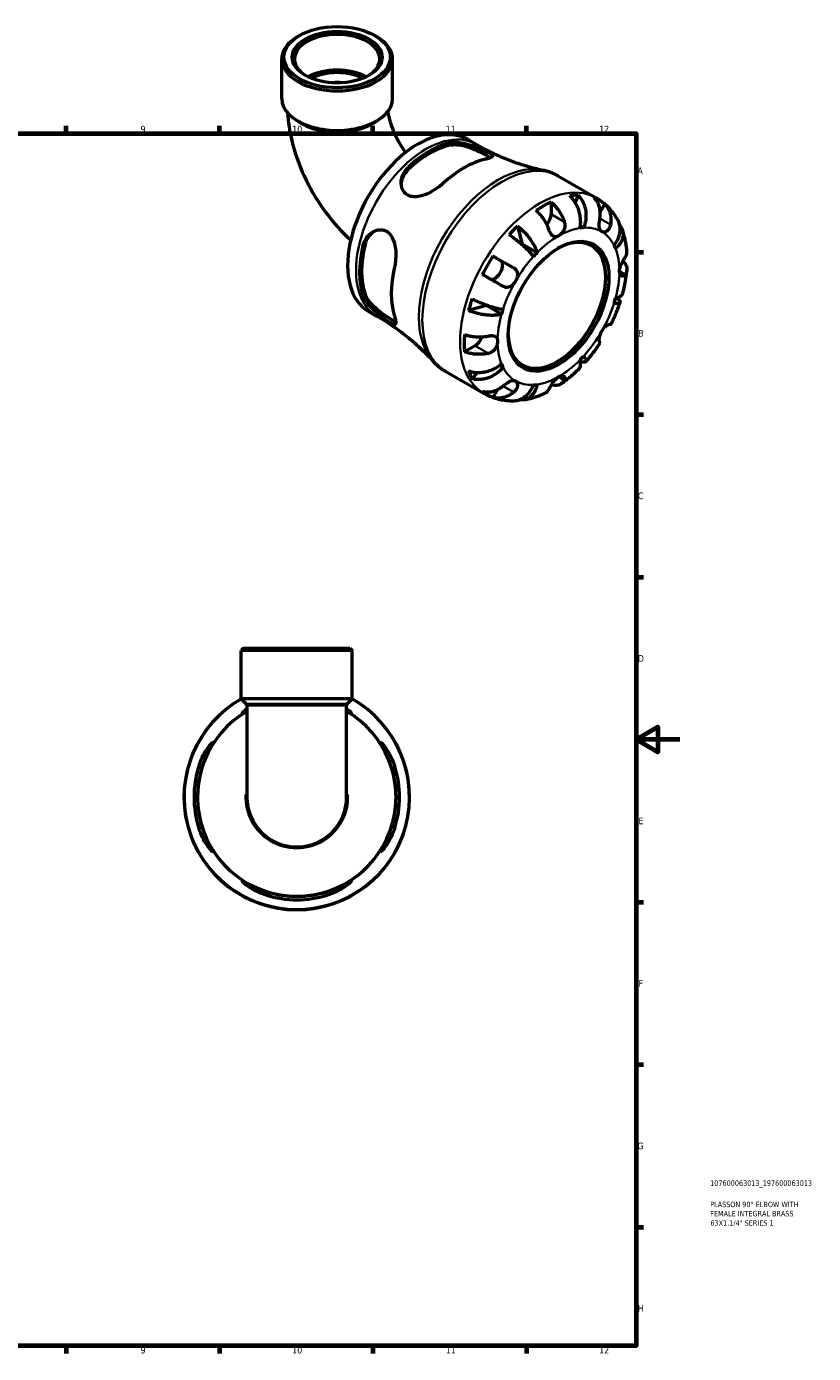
# Model space of a CAD drawing. Header units: millimetres. Extents: x 0 to 902, y -219 to 623.
# Tile 4 of 4: x 543 to 902, y 17 to 623. Entities that reach past the tile are written whole.
import ezdxf

# ---------------------------------------------------------------- set-up
doc = ezdxf.new("R2010")
doc.units = ezdxf.units.MM
for name, color, linetype, lineweight in [('Border (ANSI)', 7, 'Continuous', 70), ('Title (ISO)', 7, 'Continuous', 50), ('Visible (ANSI)', 7, 'Continuous', 50), ('Visible Narrow (ANSI)', 7, 'Continuous', 35)]:
    doc.layers.add(name, color=color, linetype=linetype, lineweight=lineweight)
doc.styles.add('Note Text (ANSI)', font='tahoma.ttf')
doc.styles.add('Note Text (ISO)', font='tahoma.ttf')

# ---------------------------------------------------------------- blocks, each defined once
blk = doc.blocks.new('Borders Default Border')
at = {"layer": 'Border (ANSI)'}
for p, q in [((560.67, 574), (560.67, 577.45)), ((630.75, 574), (630.75, 577.45)), ((700.83, 574), (700.83, 577.45)), ((770.92, 574), (770.92, 577.45)), ((821, 519.75), (824.45, 519.75)), ((821, 445.5), (824.45, 445.5)), ((821, 371.25), (824.45, 371.25)), ((821, 222.75), (824.45, 222.75)), ((821, 148.5), (824.45, 148.5)), ((821, 74.25), (824.45, 74.25)), ((560.67, 20), (560.67, 16.55)), ((630.75, 20), (630.75, 16.55)), ((700.83, 20), (700.83, 16.55)), ((770.92, 20), (770.92, 16.55))]:
    blk.add_line(p, q, dxfattribs=at)
at = {"layer": 'Border (ANSI)', "flags": 128}
for points in [[(20, 20), (20, 574), (821, 574), (821, 20), (20, 20)], [(841, 297), (821, 297), (831, 302.77), (831, 291.23), (821, 297)]]:
    blk.add_lwpolyline(points, dxfattribs=at)
at = {"layer": 'Border (ANSI)', "attachment_point": 7, "style": 'Note Text (ANSI)'}
for s, insert, char_height in [('9', (594.7, 574.34), 3.05), ('10', (663.96, 574.34), 3.048), ('11', (734.04, 574.4), 3.048), ('12', (804.13, 574.4), 3.048), ('A', (821.63, 555.35), 3.05), ('B', (821.99, 481.1), 3.05), ('C', (821.8, 406.8), 3.05), ('D', (821.81, 332.6), 3.05), ('E', (822.05, 258.35), 3.05), ('F', (822.14, 184.1), 3.05), ('G', (821.66, 109.79), 3.05), ('H', (821.81, 35.6), 3.05), ('9', (594.7, 16.49), 3.05), ('10', (663.96, 16.49), 3.048), ('11', (734.04, 16.55), 3.048), ('12', (804.13, 16.55), 3.048)]:
    blk.add_mtext(s, dxfattribs=dict(at, insert=insert, char_height=char_height))
blk = doc.blocks.new('Title Blocks ISO')
at = {"layer": 'Title (ISO)', "color": 232, "true_color": 0xca0064, "style": 'Note Text (ISO)'}
for tag, p in [('PART_NUMBER_001', (33.84, 73.13)), ('DESCRIPTION_001', (33.84, 63.4)), ('DESCRIPTION_002', (33.84, 59.19)), ('DESCRIPTION_003', (33.95, 54.91))]:
    blk.add_attdef(tag, p, '', height=2.5, dxfattribs=at)

msp = doc.modelspace()

# ---------------------------------------------------------------- linework, layer by layer
at = {"layer": 'Visible (ANSI)'}
for p, q in [((667.239, 618.66), (666.508, 618.236)), ((701.721, 618.66), (702.452, 618.236)), ((659.161, 589.923), (659.161, 607.966)), ((709.799, 589.923), (709.799, 607.966)), ((668.305, 578.61), (666.508, 579.653)), ((700.655, 578.61), (702.452, 579.653)), ((743.936, 571.274), (747.755, 569.075)), ((785.499, 554.471), (802.723, 544.552)), ((794.492, 545.745), (793.172, 542.393)), ((782.167, 542.626), (782.167, 537.067)), ((806.675, 541.717), (804.626, 538.168)), ((766.798, 531.625), (768.911, 523.397)), ((797.069, 530.924), (795.584, 531.779)), ((775.77, 519.447), (768.911, 523.397)), ((755.65, 517.942), (759.05, 515.968)), ((698.704, 492.726), (702.522, 490.528)), ((752.687, 495.295), (744.517, 493.033)), ((759.545, 491.345), (752.687, 495.295)), ((747.465, 476.962), (742.657, 474.193)), ((760.227, 467.113), (758.738, 467.97)), ((734.098, 465.213), (751.322, 455.294)), ((748.354, 464.76), (746.098, 461.924)), ((757.718, 456.921), (755.65, 453.34)), ((641.749, 338.741), (640.719, 337.711)), ((691.357, 337.711), (640.719, 337.711)), ((640.719, 315.641), (640.719, 337.711)), ((641.749, 338.741), (690.327, 338.741)), ((690.327, 338.741), (691.357, 337.711)), ((691.357, 315.641), (691.357, 337.711)), ((691.357, 315.641), (640.719, 315.641)), ((643.251, 313.109), (640.719, 315.641)), ((688.825, 313.109), (691.357, 315.641)), ((643.251, 313.109), (643.251, 312.581)), ((688.825, 313.109), (643.251, 313.109)), ((643.251, 312.581), (643.251, 270.741)), ((688.825, 313.109), (688.825, 312.581)), ((688.825, 270.741), (688.825, 312.581))]:
    msp.add_line(p, q, dxfattribs=at)
for radius, start, end in [(51.5, 119.403894, 60.596106), (45.32, 120.185455, 59.814545), (46.913, 162.81602, 197.18398), (45.334, 162.198005, 197.801995), (45.334, 342.198005, 17.801995), (46.913, 342.81602, 17.18398), (22.787, 180, 0), (45.334, 252.198005, 287.801995), (46.913, 252.81602, 287.18398)]:
    msp.add_arc((666.038, 270.741), radius, start, end, dxfattribs=at)
for centre, major_axis, ratio in [((684.48, 608.808), (-24.289, 0), 0.5758617), ((684.48, 608.808), (-20.506, 0), 0.5758617), ((785.596, 494.986), (-16.234, -28.19), 0.5780931)]:
    msp.add_ellipse(centre, major_axis=major_axis, ratio=ratio, dxfattribs=at)
for centre, major_axis, ratio, start_param, end_param in [((684.48, 607.966), (-19.476, 0), 0.5758617, 2.3863541, 7.0384239), ((684.48, 607.966), (-25.319, 0), 0.5758617, 5.5016397, 10.2063236), ((684.48, 591.64), (-19.476, 0), 0.5758617, 3.9598134, 5.4649646), ((684.48, 591.64), (-17.528, 0), 0.5758617, 3.9777593, 5.4470187), ((684.48, 589.923), (-25.319, 0), 0.5758617, 0, 3.1415927), ((684.48, 587.853), (22.787, 0), 0.5758617, 3.9231383, 5.5016397), ((721.32, 532), (22.616, 39.274), 0.5780931, 0, 3.1415927), ((726.777, 528.858), (22.623, 39.286), 0.5780931, 0.472761, 1.0941679), ((726.777, 528.858), (21.987, 38.182), 0.5780931, 0.4634597, 1.1034692), ((742.369, 519.879), (-23.411, -40.654), 0.5780931, 3.6251401, 4.2249741), ((778.737, 498.936), (25.578, 44.417), 0.5780931, 0.3337497, 0.4477811), ((778.737, 498.936), (25.578, 44.417), 0.5780931, 0.6886978, 0.8782311), ((778.737, 498.936), (25.578, 44.417), 0.5780931, 6.1864849, 6.3760182), ((778.737, 535.092), (-2.42, -4.203), 0.5780931, 1.2344283, 2.3542608), ((784.868, 495.405), (15.72, 27.297), 0.5780931, 2.3704166, 7.0543614), ((778.737, 498.936), (25.578, 44.417), 0.5780931, 1.1191478, 1.2331792), ((785.596, 494.986), (19.649, 34.122), 0.5780931, 0.3587599, 0.4227708), ((726.777, 528.858), (22.623, 39.286), 0.5780931, 2.0435574, 2.6649642), ((726.777, 528.858), (21.987, 38.182), 0.5780931, 2.0342561, 2.6742655), ((778.737, 498.936), (-19.649, -34.122), 0.5780931, 4.2857507, 4.2916177), ((785.596, 494.986), (19.649, 34.122), 0.5780931, 5.8565471, 5.920558), ((778.737, 498.936), (25.578, 44.417), 0.5780931, 1.474096, 1.6636293), ((756.625, 511.768), (2.42, 4.203), 0.5780931, 3.2062397, 6.2812516), ((785.596, 494.986), (-19.649, -34.122), 0.5780931, 4.2857507, 4.3497617), ((742.369, 519.879), (-23.411, -40.654), 0.5780931, 5.1959364, 5.7957705), ((778.737, 498.936), (25.578, 44.417), 0.5780931, 1.904546, 2.0185774), ((785.596, 494.986), (19.649, 34.122), 0.5780931, 5.0711489, 5.1351598), ((778.737, 498.936), (-19.649, -34.122), 0.5780931, 5.1283715, 5.1351598), ((785.596, 494.986), (-19.649, -34.122), 0.5780931, 5.0711489, 5.1351598), ((778.737, 498.936), (25.578, 44.417), 0.5780931, 2.2594941, 2.4490274), ((747.465, 480.928), (-2.42, -4.203), 0.5780931, 0.7834645, 1.9106207), ((785.596, 494.986), (-19.649, -34.122), 0.5780931, 5.8565471, 5.920558), ((785.596, 494.986), (19.649, 34.122), 0.5780931, 4.2857507, 4.3497617), ((778.737, 498.936), (-25.578, -44.417), 0.5780931, 5.8315368, 5.9455682), ((778.737, 498.936), (-25.578, -44.417), 0.5780931, 6.1864849, 6.3760182), ((785.596, 494.986), (-19.649, -34.122), 0.5780931, 0.3587599, 0.4227708)]:
    msp.add_ellipse(centre, major_axis=major_axis, ratio=ratio, start_param=start_param, end_param=end_param, dxfattribs=at)
for points, knots in [([(661.819, 583.42), (662.085, 579.128), (662.762, 574.866), (665.113, 565.149), (667.031, 559.734), (671.848, 549.295), (674.747, 544.274), (681.379, 534.884), (685.109, 530.516), (689.701, 526.147), (690.191, 525.691), (690.688, 525.243)], [3.215944, 3.215944, 3.215944, 3.215944, 3.4557519, 3.4557519, 3.7699112, 3.7699112, 4.0840704, 4.0840704, 4.3982297, 4.3982297, 4.4353741, 4.4353741, 4.4353741, 4.4353741]), ([(707.563, 583.932), (707.563, 583.931), (707.564, 583.93), (707.793, 582.467), (708.171, 580.82), (709.285, 577.221), (710.045, 575.255), (711.924, 571.259), (713.056, 569.23), (714.762, 566.618), (715.238, 565.929), (715.726, 565.261)], [3.33852778, 3.33852778, 3.33852778, 3.33852778, 3.33872013, 3.33872013, 3.55221822, 3.55221822, 3.7819729, 3.7819729, 4.02191087, 4.02191087, 4.11088528, 4.11088528, 4.11088528, 4.11088528]), ([(736.578, 569.79), (737.072, 569.891), (737.61, 569.949), (739.423, 570.002), (740.814, 569.84), (743.712, 569.214), (745.222, 568.752), (747.762, 567.838), (748.795, 567.425), (750.532, 566.687), (751.242, 566.369), (752.549, 565.755), (753.125, 565.468), (754.281, 564.841), (754.76, 564.533), (755.445, 563.895), (755.5, 563.593), (754.987, 563.042), (754.449, 562.789), (753.212, 562.411), (752.724, 562.285), (752.17, 562.164)], [-3.8481612, -3.8481612, -3.8481612, -3.8481612, -3.6270332, -3.6270332, -3.149235, -3.149235, -2.6745547, -2.6745547, -2.3368508, -2.3368508, -2.0716963, -2.0716963, -1.7982934, -1.7982934, -1.4184679, -1.4184679, -0.9070726, -0.9070726, -0.4224468, -0.4224468, -0.1748914, -0.1748914, -0.1748914, -0.1748914]), ([(736.578, 568.694), (737.602, 568.891), (738.885, 568.901), (741.669, 568.52), (743.17, 568.134), (745.889, 567.225), (747.3, 566.656), (749.946, 565.439), (751.181, 564.796), (753.051, 563.719), (753.812, 563.227), (754.358, 562.792)], [1.6829345, 1.6829345, 1.6829345, 1.6829345, 2.1406841, 2.1406841, 2.5984338, 2.5984338, 3.0179127, 3.0179127, 3.4373917, 3.4373917, 3.8114862, 3.8114862, 3.8114862, 3.8114862]), ([(747.755, 569.075), (749.752, 567.925), (751.786, 566.838), (755.894, 564.805), (757.97, 563.859), (762.129, 562.118), (764.213, 561.321), (768.357, 559.881), (770.417, 559.237), (774.483, 558.097), (776.488, 557.601), (778.451, 557.176)], [5.49972085, 5.49972085, 5.49972085, 5.49972085, 5.53623027, 5.53623027, 5.57273969, 5.57273969, 5.60924911, 5.60924911, 5.64575853, 5.64575853, 5.68226795, 5.68226795, 5.68226795, 5.68226795]), ([(732.569, 550.877), (732.027, 550.371), (731.436, 549.877), (729.607, 548.499), (728.287, 547.674), (725.386, 546.208), (723.784, 545.601), (721.065, 545.046), (719.926, 544.971), (718.107, 545.219), (717.4, 545.436), (716.163, 546.092), (715.641, 546.513), (714.659, 547.665), (714.267, 548.433), (713.69, 550.458), (713.663, 551.769), (714.188, 554.424), (714.77, 555.768), (716.028, 557.515), (716.477, 558.028), (716.977, 558.502)], [-3.8955804, -3.8955804, -3.8955804, -3.8955804, -3.6535708, -3.6535708, -3.19293, -3.19293, -2.6729658, -2.6729658, -2.284942, -2.284942, -2.0060777, -2.0060777, -1.7415575, -1.7415575, -1.4079212, -1.4079212, -0.9369214, -0.9369214, -0.4425319, -0.4425319, -0.2186521, -0.2186521, -0.2186521, -0.2186521]), ([(713.772, 550.737), (713.847, 551.773), (714.1, 552.857), (715.094, 555.2), (715.953, 556.424), (716.977, 557.406)], [0.93724092, 0.93724092, 0.93724092, 0.93724092, 1.29670755, 1.29670755, 1.7544572, 1.7544572, 1.7544572, 1.7544572]), ([(785.499, 554.471), (785.059, 554.724), (784.612, 554.963), (783.704, 555.412), (783.243, 555.622), (782.31, 556.013), (781.838, 556.194), (780.884, 556.525), (780.402, 556.676), (779.431, 556.948), (778.943, 557.07), (778.451, 557.176)], [5.49972085, 5.49972085, 5.49972085, 5.49972085, 5.53623027, 5.53623027, 5.57273969, 5.57273969, 5.60924911, 5.60924911, 5.64575853, 5.64575853, 5.68226795, 5.68226795, 5.68226795, 5.68226795]), ([(794.492, 545.745), (794.985, 545.284), (795.436, 544.757), (796.197, 543.686), (796.574, 543.042), (797.207, 541.662), (797.463, 540.926), (797.831, 539.528), (797.976, 538.737), (798.129, 537.127), (798.137, 536.307), (798.044, 534.807), (797.935, 533.988), (797.582, 532.39), (797.339, 531.61), (797.069, 530.924)], [0.2300349, 0.2300349, 0.2300349, 0.2300349, 0.4483378, 0.4483378, 0.6728957, 0.6728957, 0.8974535, 0.8974535, 1.1226267, 1.1226267, 1.3478, 1.3478, 1.5738057, 1.5738057, 1.7998115, 1.7998115, 1.7998115, 1.7998115]), ([(782.167, 542.626), (782.716, 542.18), (783.252, 541.675), (784.216, 540.657), (784.73, 540.049), (785.689, 538.754), (786.134, 538.067), (786.883, 536.767), (787.255, 536.035), (787.826, 534.715), (788.046, 534.131), (788.225, 533.578)], [0.2300371, 0.2300371, 0.2300371, 0.2300371, 0.4481544, 0.4481544, 0.6727436, 0.6727436, 0.8973328, 0.8973328, 1.1227327, 1.1227327, 1.2981486, 1.2981486, 1.2981486, 1.2981486]), ([(795.422, 530.764), (795.556, 531.437), (795.649, 532.202), (795.709, 533.772), (795.675, 534.577), (795.515, 536.053), (795.374, 536.86), (794.974, 538.446), (794.713, 539.226), (794.152, 540.605), (793.8, 541.332), (793.002, 542.696), (792.556, 543.333), (791.692, 544.394), (791.198, 544.917), (790.676, 545.375)], [5.4054322, 5.4054322, 5.4054322, 5.4054322, 5.6314379, 5.6314379, 5.8574437, 5.8574437, 6.0826169, 6.0826169, 6.3077901, 6.3077901, 6.5323479, 6.5323479, 6.7569058, 6.7569058, 6.9752088, 6.9752088, 6.9752088, 6.9752088]), ([(804.483, 535.154), (804.579, 535.734), (804.639, 536.345), (804.674, 537.724), (804.619, 538.487), (804.401, 539.838), (804.219, 540.551), (803.714, 541.89), (803.392, 542.517), (802.711, 543.562), (802.294, 544.078), (801.825, 544.532)], [5.9143146, 5.9143146, 5.9143146, 5.9143146, 6.0897305, 6.0897305, 6.3151304, 6.3151304, 6.5397196, 6.5397196, 6.7643088, 6.7643088, 6.9824261, 6.9824261, 6.9824261, 6.9824261]), ([(812.753, 534.141), (812.293, 534.981), (811.792, 535.802), (810.702, 537.395), (810.114, 538.167), (808.852, 539.649), (808.177, 540.359), (806.747, 541.703), (805.991, 542.337), (804.407, 543.515), (803.58, 544.059), (802.723, 544.552)], [5.1606161, 5.1606161, 5.1606161, 5.1606161, 5.22843705, 5.22843705, 5.296258, 5.296258, 5.36407895, 5.36407895, 5.4318999, 5.4318999, 5.49972085, 5.49972085, 5.49972085, 5.49972085]), ([(806.675, 541.717), (807.144, 541.263), (807.561, 540.747), (808.242, 539.702), (808.564, 539.075), (809.069, 537.736), (809.251, 537.023), (809.469, 535.672), (809.524, 534.909), (809.489, 533.53), (809.429, 532.919), (809.333, 532.339)], [0.2300371, 0.2300371, 0.2300371, 0.2300371, 0.4481544, 0.4481544, 0.6727436, 0.6727436, 0.8973328, 0.8973328, 1.1227327, 1.1227327, 1.2981486, 1.2981486, 1.2981486, 1.2981486]), ([(781.366, 529.628), (781.187, 530.181), (780.967, 530.765), (780.396, 532.085), (780.024, 532.817), (779.275, 534.117), (778.83, 534.804), (777.871, 536.099), (777.357, 536.708), (776.393, 537.725), (775.857, 538.23), (775.308, 538.676)], [5.9143146, 5.9143146, 5.9143146, 5.9143146, 6.0897305, 6.0897305, 6.3151304, 6.3151304, 6.5397196, 6.5397196, 6.7643088, 6.7643088, 6.9824261, 6.9824261, 6.9824261, 6.9824261]), ([(788.225, 533.578), (788.292, 533.373), (788.346, 533.162), (788.43, 532.715), (788.457, 532.479), (788.48, 531.934), (788.464, 531.627), (788.34, 530.76), (788.166, 530.216), (787.648, 529.161), (787.302, 528.669), (786.501, 527.8), (786.05, 527.438), (785.596, 527.177)], [-0.78516465, -0.78516465, -0.78516465, -0.78516465, -0.71674204, -0.71674204, -0.64259311, -0.64259311, -0.54817339, -0.54817339, -0.37584493, -0.37584493, -0.19265918, -0.19265918, 0, 0, 0, 0]), ([(805.284, 529.086), (805.094, 529.196), (804.928, 529.344), (804.635, 529.724), (804.514, 529.96), (804.301, 530.586), (804.231, 530.999), (804.17, 531.896), (804.177, 532.369), (804.231, 533.207), (804.265, 533.556), (804.346, 534.244), (804.393, 534.579), (804.457, 534.991), (804.47, 535.073), (804.483, 535.154)], [0, 0, 0, 0, 0.11375655, 0.11375655, 0.23538098, 0.23538098, 0.39430899, 0.39430899, 0.54630686, 0.54630686, 0.65204055, 0.65204055, 0.75381821, 0.75381821, 0.77933795, 0.77933795, 0.77933795, 0.77933795]), ([(810.965, 522.859), (811.424, 523.436), (811.873, 524.096), (812.629, 525.461), (812.936, 526.165), (813.377, 527.463), (813.552, 528.177), (813.74, 529.589), (813.753, 530.288), (813.651, 531.532), (813.526, 532.192), (813.171, 533.285), (812.974, 533.734), (812.752, 534.141)], [5.4054322, 5.4054322, 5.4054322, 5.4054322, 5.6314379, 5.6314379, 5.8574437, 5.8574437, 6.0826169, 6.0826169, 6.3077901, 6.3077901, 6.5323479, 6.5323479, 6.7012297, 6.7012297, 6.7012297, 6.7012297]), ([(696.256, 522.613), (696.415, 523.276), (696.632, 523.914), (697.491, 525.832), (698.326, 526.98), (700.315, 528.782), (701.469, 529.443), (703.531, 530.001), (704.405, 530.062), (705.914, 529.81), (706.545, 529.578), (707.732, 528.86), (708.27, 528.377), (709.393, 526.98), (709.901, 525.993), (710.8, 523.436), (711.092, 521.785), (711.318, 518.496), (711.271, 516.853), (710.983, 514.478), (710.849, 513.7), (710.677, 512.96)], [-3.8481612, -3.8481612, -3.8481612, -3.8481612, -3.6270332, -3.6270332, -3.149235, -3.149235, -2.6745547, -2.6745547, -2.3368508, -2.3368508, -2.0716963, -2.0716963, -1.7982934, -1.7982934, -1.4184679, -1.4184679, -0.9070726, -0.9070726, -0.4224468, -0.4224468, -0.1748914, -0.1748914, -0.1748914, -0.1748914]), ([(697.204, 523.158), (697.543, 524.538), (698.175, 525.895), (699.714, 527.938), (700.534, 528.705), (701.401, 529.292)], [1.6829345, 1.6829345, 1.6829345, 1.6829345, 2.14068415, 2.14068415, 2.50260639, 2.50260639, 2.50260639, 2.50260639]), ([(774.124, 517.71), (773.853, 518.085), (773.506, 518.525), (772.702, 519.457), (772.245, 519.95), (771.34, 520.876), (770.809, 521.394), (769.678, 522.442), (769.079, 522.971), (767.949, 523.93), (767.315, 524.449), (766.03, 525.453), (765.379, 525.939), (764.212, 526.776), (763.589, 527.204), (762.982, 527.6)], [5.4054322, 5.4054322, 5.4054322, 5.4054322, 5.6314379, 5.6314379, 5.8574437, 5.8574437, 6.0826169, 6.0826169, 6.3077901, 6.3077901, 6.5323479, 6.5323479, 6.7569058, 6.7569058, 6.9752088, 6.9752088, 6.9752088, 6.9752088]), ([(766.798, 531.625), (767.376, 531.199), (767.955, 530.725), (769.02, 529.779), (769.601, 529.22), (770.721, 528.042), (771.259, 527.422), (772.196, 526.259), (772.68, 525.609), (773.563, 524.3), (773.962, 523.641), (774.614, 522.449), (774.927, 521.805), (775.439, 520.564), (775.637, 519.966), (775.77, 519.447)], [0.2300349, 0.2300349, 0.2300349, 0.2300349, 0.4483378, 0.4483378, 0.6728957, 0.6728957, 0.8974535, 0.8974535, 1.1226267, 1.1226267, 1.3478, 1.3478, 1.5738057, 1.5738057, 1.7998115, 1.7998115, 1.7998115, 1.7998115]), ([(785.596, 527.177), (785.253, 526.979), (784.912, 526.842), (784.211, 526.692), (783.858, 526.699), (783.224, 526.888), (782.944, 527.053), (782.459, 527.5), (782.253, 527.758), (781.947, 528.252), (781.838, 528.458), (781.645, 528.874), (781.559, 529.082), (781.441, 529.406), (781.403, 529.516), (781.366, 529.628)], [0, 0, 0, 0, 0.14558971, 0.14558971, 0.30930841, 0.30930841, 0.45830506, 0.45830506, 0.58735107, 0.58735107, 0.66775406, 0.66775406, 0.73999155, 0.73999155, 0.77632248, 0.77632248, 0.77632248, 0.77632248]), ([(809.333, 532.339), (809.313, 532.217), (809.29, 532.096), (809.19, 531.662), (809.093, 531.36), (808.841, 530.769), (808.682, 530.485), (808.237, 529.863), (807.931, 529.562), (807.21, 529.07), (806.795, 528.915), (805.987, 528.825), (805.605, 528.899), (805.284, 529.086)], [-0.78090098, -0.78090098, -0.78090098, -0.78090098, -0.74249641, -0.74249641, -0.64168011, -0.64168011, -0.53308797, -0.53308797, -0.37727943, -0.37727943, -0.19250343, -0.19250343, 0, 0, 0, 0]), ([(813.586, 531.778), (813.761, 531.567), (813.918, 531.352), (814.347, 530.687), (814.6, 530.162), (814.937, 529.066), (815.022, 528.494), (815.044, 527.427), (814.983, 526.834), (814.693, 525.649), (814.463, 525.057), (813.918, 523.99), (813.551, 523.418), (812.674, 522.323), (812.163, 521.8), (811.647, 521.349)], [0.343344, 0.343344, 0.343344, 0.343344, 0.4483378, 0.4483378, 0.6728957, 0.6728957, 0.8974535, 0.8974535, 1.1226267, 1.1226267, 1.3478, 1.3478, 1.5738057, 1.5738057, 1.7998115, 1.7998115, 1.7998115, 1.7998115]), ([(816.799, 520.208), (816.738, 520.874), (816.662, 521.538), (816.478, 522.858), (816.37, 523.515), (816.122, 524.822), (815.982, 525.471), (815.666, 526.761), (815.491, 527.401), (815.104, 528.672), (814.893, 529.302), (814.663, 529.926)], [4.81274509, 4.81274509, 4.81274509, 4.81274509, 4.86032414, 4.86032414, 4.90790319, 4.90790319, 4.95548224, 4.95548224, 5.00306129, 5.00306129, 5.05064034, 5.05064034, 5.05064034, 5.05064034]), ([(755.65, 517.942), (756.278, 517.579), (756.935, 517.201), (758.181, 516.482), (758.886, 516.075), (760.299, 515.259), (761.008, 514.85), (762.288, 514.11), (762.977, 513.712), (764.154, 513.031), (764.654, 512.743), (765.108, 512.479)], [0.2300371, 0.2300371, 0.2300371, 0.2300371, 0.4481544, 0.4481544, 0.6727436, 0.6727436, 0.8973328, 0.8973328, 1.1227327, 1.1227327, 1.2981486, 1.2981486, 1.2981486, 1.2981486]), ([(813.439, 511.019), (813.439, 511.375), (813.48, 511.753), (813.649, 512.575), (813.783, 513.016), (814.167, 514.034), (814.436, 514.599), (814.911, 515.5), (815.107, 515.845), (815.435, 516.402), (815.57, 516.624), (815.826, 517.039), (815.947, 517.23), (816.06, 517.409), (816.064, 517.414), (816.068, 517.42)], [-3.37535926, -3.37535926, -3.37535926, -3.37535926, -3.24472064, -3.24472064, -3.10081281, -3.10081281, -2.91318515, -2.91318515, -2.78540812, -2.78540812, -2.69094331, -2.69094331, -2.59427293, -2.59427293, -2.59108226, -2.59108226, -2.59108226, -2.59108226]), ([(814.975, 515.607), (815.343, 515.267), (815.655, 514.913), (816.184, 514.175), (816.428, 513.724), (816.744, 512.801), (816.817, 512.33), (816.815, 511.467), (816.739, 510.994), (816.453, 510.172), (816.277, 509.817), (816.068, 509.49)], [0.2567891, 0.2567891, 0.2567891, 0.2567891, 0.4481544, 0.4481544, 0.6727436, 0.6727436, 0.8973328, 0.8973328, 1.1227327, 1.1227327, 1.2981486, 1.2981486, 1.2981486, 1.2981486]), ([(816.068, 517.42), (816.277, 517.748), (816.453, 518.102), (816.739, 518.924), (816.815, 519.397), (816.816, 519.953), (816.811, 520.079), (816.799, 520.208)], [5.9143146, 5.9143146, 5.9143146, 5.9143146, 6.08973048, 6.08973048, 6.31513039, 6.31513039, 6.37937397, 6.37937397, 6.37937397, 6.37937397]), ([(760.258, 504.079), (759.804, 504.342), (759.304, 504.631), (758.127, 505.312), (757.438, 505.71), (756.158, 506.449), (755.449, 506.859), (754.036, 507.674), (753.331, 508.081), (752.085, 508.8), (751.428, 509.179), (750.8, 509.541)], [5.9143146, 5.9143146, 5.9143146, 5.9143146, 6.0897305, 6.0897305, 6.3151304, 6.3151304, 6.5397196, 6.5397196, 6.7643088, 6.7643088, 6.9824261, 6.9824261, 6.9824261, 6.9824261]), ([(765.108, 512.479), (765.204, 512.424), (765.297, 512.365), (765.624, 512.141), (765.837, 511.958), (766.223, 511.532), (766.39, 511.29), (766.707, 510.646), (766.815, 510.231), (766.882, 509.259), (766.809, 508.704), (766.485, 507.553), (766.23, 506.967), (765.909, 506.411)], [-0.78090098, -0.78090098, -0.78090098, -0.78090098, -0.74249641, -0.74249641, -0.64168011, -0.64168011, -0.53308797, -0.53308797, -0.37727943, -0.37727943, -0.19250343, -0.19250343, 0, 0, 0, 0]), ([(816.068, 509.49), (816.01, 509.399), (815.949, 509.315), (815.771, 509.099), (815.648, 508.984), (815.37, 508.795), (815.216, 508.73), (814.814, 508.662), (814.569, 508.713), (814.084, 509.012), (813.858, 509.286), (813.53, 510.027), (813.439, 510.496), (813.439, 511.019)], [-0.77507703, -0.77507703, -0.77507703, -0.77507703, -0.72560399, -0.72560399, -0.63594265, -0.63594265, -0.53365641, -0.53365641, -0.3753162, -0.3753162, -0.19216783, -0.19216783, 0, 0, 0, 0]), ([(814.966, 501.1), (815.15, 501.799), (815.321, 502.498), (815.641, 503.896), (815.788, 504.596), (816.059, 505.994), (816.182, 506.693), (816.403, 508.089), (816.501, 508.787), (816.671, 510.18), (816.743, 510.876), (816.802, 511.57)], [4.36891863, 4.36891863, 4.36891863, 4.36891863, 4.41717578, 4.41717578, 4.46543292, 4.46543292, 4.51369006, 4.51369006, 4.5619472, 4.5619472, 4.61020434, 4.61020434, 4.61020434, 4.61020434]), ([(765.909, 506.411), (765.719, 506.083), (765.508, 505.768), (765.034, 505.161), (764.77, 504.874), (764.121, 504.295), (763.73, 504.032), (762.923, 503.679), (762.518, 503.585), (761.819, 503.567), (761.533, 503.6), (760.978, 503.738), (760.711, 503.841), (760.387, 504.007), (760.322, 504.042), (760.258, 504.079)], [0, 0, 0, 0, 0.11375655, 0.11375655, 0.23538098, 0.23538098, 0.39430899, 0.39430899, 0.54630686, 0.54630686, 0.65204055, 0.65204055, 0.75381821, 0.75381821, 0.77933795, 0.77933795, 0.77933795, 0.77933795]), ([(710.677, 490.298), (710.845, 489.768), (710.977, 489.29), (711.258, 488.069), (711.312, 487.485), (711.13, 486.707), (710.854, 486.571), (709.974, 486.803), (709.469, 487.051), (708.342, 487.729), (707.8, 488.084), (706.611, 488.905), (705.985, 489.355), (704.494, 490.471), (703.632, 491.147), (701.587, 492.864), (700.436, 493.929), (698.397, 496.154), (697.522, 497.318), (696.637, 498.962), (696.417, 499.465), (696.256, 499.95)], [-3.8955804, -3.8955804, -3.8955804, -3.8955804, -3.6535708, -3.6535708, -3.19293, -3.19293, -2.6729658, -2.6729658, -2.284942, -2.284942, -2.0060777, -2.0060777, -1.7415575, -1.7415575, -1.4079212, -1.4079212, -0.9369214, -0.9369214, -0.4425319, -0.4425319, -0.2186521, -0.2186521, -0.2186521, -0.2186521]), ([(711.228, 488.039), (710.572, 488.291), (709.755, 488.704), (708.863, 489.218), (707.874, 489.787), (706.699, 490.534), (704.322, 492.215), (703.123, 493.153), (700.978, 495.055), (699.894, 496.164), (698.175, 498.389), (697.543, 499.507), (697.204, 500.496)], [-0.3786037, -0.3786037, -0.3786037, -0.3786037, 0, 0, 0, 0.419479, 0.419479, 0.8389579, 0.8389579, 1.2967075, 1.2967075, 1.7544572, 1.7544572, 1.7544572, 1.7544572]), ([(746.098, 498.356), (746.745, 498.029), (747.427, 497.705), (748.736, 497.113), (749.483, 496.793), (750.995, 496.182), (751.761, 495.892), (753.156, 495.393), (753.914, 495.138), (755.386, 494.681), (756.1, 494.479), (757.353, 494.156), (758.007, 494.006), (759.215, 493.772), (759.768, 493.69), (760.227, 493.641)], [0.2300349, 0.2300349, 0.2300349, 0.2300349, 0.4483378, 0.4483378, 0.6728957, 0.6728957, 0.8974535, 0.8974535, 1.1226267, 1.1226267, 1.3478, 1.3478, 1.5738057, 1.5738057, 1.7998115, 1.7998115, 1.7998115, 1.7998115]), ([(812.31, 498.835), (812.386, 498.775), (812.458, 498.717), (812.839, 498.397), (813.121, 498.125), (813.526, 497.631), (813.651, 497.409), (813.753, 497.045), (813.74, 496.872), (813.552, 496.589), (813.377, 496.481), (812.936, 496.336), (812.629, 496.286), (811.873, 496.26), (811.424, 496.282), (810.965, 496.331)], [0.3998791, 0.3998791, 0.3998791, 0.3998791, 0.4483378, 0.4483378, 0.6728957, 0.6728957, 0.8974535, 0.8974535, 1.1226267, 1.1226267, 1.3478, 1.3478, 1.5738057, 1.5738057, 1.7998115, 1.7998115, 1.7998115, 1.7998115]), ([(811.647, 498.627), (812.163, 498.769), (812.674, 498.956), (813.551, 499.391), (813.918, 499.64), (814.463, 500.138), (814.693, 500.431), (814.892, 500.861), (814.934, 500.981), (814.965, 501.101)], [5.40543217, 5.40543217, 5.40543217, 5.40543217, 5.63143793, 5.63143793, 5.85744368, 5.85744368, 6.08261689, 6.08261689, 6.16604507, 6.16604507, 6.16604507, 6.16604507]), ([(759.545, 491.345), (759.03, 491.202), (758.414, 491.077), (757.085, 490.901), (756.371, 490.852), (755.014, 490.822), (754.245, 490.839), (752.67, 490.951), (751.865, 491.045), (750.39, 491.275), (749.584, 491.432), (748.003, 491.812), (747.228, 492.035), (745.877, 492.483), (745.176, 492.747), (744.517, 493.033)], [5.4054322, 5.4054322, 5.4054322, 5.4054322, 5.6314379, 5.6314379, 5.8574437, 5.8574437, 6.0826169, 6.0826169, 6.3077901, 6.3077901, 6.5323479, 6.5323479, 6.7569058, 6.7569058, 6.9752088, 6.9752088, 6.9752088, 6.9752088]), ([(809.508, 486.709), (809.838, 487.37), (810.158, 488.034), (810.779, 489.37), (811.079, 490.041), (811.661, 491.39), (811.941, 492.068), (812.481, 493.427), (812.741, 494.11), (813.239, 495.478), (813.478, 496.165), (813.705, 496.853)], [4.03168743, 4.03168743, 4.03168743, 4.03168743, 4.07951521, 4.07951521, 4.127343, 4.127343, 4.17517078, 4.17517078, 4.22299856, 4.22299856, 4.27082635, 4.27082635, 4.27082635, 4.27082635]), ([(728.221, 469.95), (726.868, 471.435), (725.433, 472.921), (722.407, 475.865), (720.815, 477.323), (717.489, 480.184), (715.755, 481.587), (712.16, 484.31), (710.301, 485.631), (706.48, 488.164), (704.52, 489.378), (702.522, 490.528)], [2.1755811, 2.1755811, 2.1755811, 2.1755811, 2.21209052, 2.21209052, 2.24859994, 2.24859994, 2.28510936, 2.28510936, 2.32161878, 2.32161878, 2.3581282, 2.3581282, 2.3581282, 2.3581282]), ([(805.284, 483.561), (805.473, 483.889), (805.685, 484.203), (806.155, 484.812), (806.415, 485.102), (807.029, 485.702), (807.382, 485.987), (808.032, 486.43), (808.323, 486.589), (808.743, 486.768), (808.891, 486.815), (809.13, 486.858), (809.222, 486.856), (809.305, 486.829), (809.32, 486.822), (809.333, 486.815)], [0, 0, 0, 0, 0.11375655, 0.11375655, 0.23538098, 0.23538098, 0.39430899, 0.39430899, 0.54630686, 0.54630686, 0.65204055, 0.65204055, 0.75381821, 0.75381821, 0.77933795, 0.77933795, 0.77933795, 0.77933795]), ([(809.333, 486.815), (809.429, 486.759), (809.489, 486.723), (809.524, 486.7), (809.469, 486.73), (809.336, 486.805), (809.309, 486.82), (809.278, 486.838)], [5.9143146, 5.9143146, 5.9143146, 5.9143146, 6.08973048, 6.08973048, 6.31513039, 6.31513039, 6.36380818, 6.36380818, 6.36380818, 6.36380818]), ([(742.657, 482.124), (743.319, 481.872), (744.024, 481.661), (745.388, 481.336), (746.172, 481.196), (747.774, 481.014), (748.592, 480.972), (750.092, 480.973), (750.912, 481.017), (752.34, 481.182), (752.955, 481.283), (753.524, 481.404)], [0.2300371, 0.2300371, 0.2300371, 0.2300371, 0.4481544, 0.4481544, 0.6727436, 0.6727436, 0.8973328, 0.8973328, 1.1227327, 1.1227327, 1.2981486, 1.2981486, 1.2981486, 1.2981486]), ([(753.524, 481.404), (753.681, 481.437), (753.837, 481.466), (754.272, 481.535), (754.544, 481.564), (755.106, 481.59), (755.389, 481.58), (756.063, 481.492), (756.418, 481.377), (757.056, 480.99), (757.311, 480.699), (757.666, 479.943), (757.754, 479.476), (757.754, 478.953)], [-0.77507703, -0.77507703, -0.77507703, -0.77507703, -0.72560399, -0.72560399, -0.63594265, -0.63594265, -0.53365641, -0.53365641, -0.3753162, -0.3753162, -0.19216783, -0.19216783, 0, 0, 0, 0]), ([(757.754, 478.953), (757.754, 478.597), (757.713, 478.218), (757.538, 477.4), (757.396, 476.963), (756.948, 475.982), (756.611, 475.457), (755.903, 474.689), (755.584, 474.416), (754.979, 474.018), (754.709, 473.874), (754.145, 473.637), (753.851, 473.545), (753.544, 473.478), (753.534, 473.476), (753.524, 473.473)], [-3.37535926, -3.37535926, -3.37535926, -3.37535926, -3.24472064, -3.24472064, -3.10081281, -3.10081281, -2.91318515, -2.91318515, -2.78540812, -2.78540812, -2.69094331, -2.69094331, -2.59427293, -2.59427293, -2.59108226, -2.59108226, -2.59108226, -2.59108226]), ([(804.483, 478.414), (804.463, 478.426), (804.444, 478.442), (804.375, 478.518), (804.33, 478.605), (804.252, 478.853), (804.22, 479.018), (804.173, 479.506), (804.173, 479.86), (804.258, 480.743), (804.36, 481.281), (804.711, 482.417), (804.963, 483.005), (805.284, 483.561)], [-0.78090098, -0.78090098, -0.78090098, -0.78090098, -0.74249641, -0.74249641, -0.64168011, -0.64168011, -0.53308797, -0.53308797, -0.37727943, -0.37727943, -0.19250343, -0.19250343, 0, 0, 0, 0]), ([(753.524, 473.473), (752.955, 473.353), (752.34, 473.252), (750.912, 473.087), (750.092, 473.043), (748.592, 473.042), (747.774, 473.084), (746.172, 473.266), (745.388, 473.406), (744.024, 473.731), (743.319, 473.942), (742.657, 474.193)], [5.9143146, 5.9143146, 5.9143146, 5.9143146, 6.0897305, 6.0897305, 6.3151304, 6.3151304, 6.5397196, 6.5397196, 6.7643088, 6.7643088, 6.9824261, 6.9824261, 6.9824261, 6.9824261]), ([(797.974, 469.606), (798.456, 470.147), (798.931, 470.696), (799.867, 471.812), (800.328, 472.378), (801.235, 473.525), (801.682, 474.106), (802.559, 475.283), (802.99, 475.879), (803.836, 477.084), (804.251, 477.694), (804.658, 478.309)], [3.58316782, 3.58316782, 3.58316782, 3.58316782, 3.63099395, 3.63099395, 3.67882009, 3.67882009, 3.72664622, 3.72664622, 3.77447236, 3.77447236, 3.82229849, 3.82229849, 3.82229849, 3.82229849]), ([(804.658, 478.309), (804.659, 478.309), (804.657, 478.31), (804.639, 478.322), (804.579, 478.358), (804.483, 478.414)], [1.09026008, 1.09026008, 1.09026008, 1.09026008, 1.12273273, 1.12273273, 1.29814862, 1.29814862, 1.29814862, 1.29814862]), ([(728.221, 469.95), (728.56, 469.579), (728.91, 469.217), (729.633, 468.514), (730.005, 468.173), (730.771, 467.514), (731.164, 467.197), (731.971, 466.586), (732.384, 466.292), (733.228, 465.733), (733.659, 465.466), (734.098, 465.213)], [2.1755811, 2.1755811, 2.1755811, 2.1755811, 2.21209052, 2.21209052, 2.24859994, 2.24859994, 2.28510936, 2.28510936, 2.32161878, 2.32161878, 2.3581282, 2.3581282, 2.3581282, 2.3581282]), ([(744.517, 465.426), (745.176, 465.205), (745.877, 465.039), (747.228, 464.823), (748.003, 464.756), (749.584, 464.748), (750.39, 464.807), (751.865, 465.011), (752.67, 465.175), (754.245, 465.622), (755.014, 465.903), (756.371, 466.502), (757.085, 466.874), (758.414, 467.71), (759.03, 468.172), (759.545, 468.623)], [0.2300349, 0.2300349, 0.2300349, 0.2300349, 0.4483378, 0.4483378, 0.6728957, 0.6728957, 0.8974535, 0.8974535, 1.1226267, 1.1226267, 1.3478, 1.3478, 1.5738057, 1.5738057, 1.7998115, 1.7998115, 1.7998115, 1.7998115]), ([(760.227, 467.113), (759.768, 466.536), (759.215, 465.936), (758.007, 464.832), (757.353, 464.328), (756.1, 463.497), (755.386, 463.094), (753.914, 462.42), (753.156, 462.15), (751.761, 461.769), (750.995, 461.622), (749.483, 461.479), (748.736, 461.482), (747.427, 461.604), (746.745, 461.73), (746.098, 461.924)], [5.4054322, 5.4054322, 5.4054322, 5.4054322, 5.6314379, 5.6314379, 5.8574437, 5.8574437, 6.0826169, 6.0826169, 6.3077901, 6.3077901, 6.5323479, 6.5323479, 6.7569058, 6.7569058, 6.9752088, 6.9752088, 6.9752088, 6.9752088]), ([(794.925, 466.393), (795.015, 466.481), (795.099, 466.579), (795.374, 466.971), (795.515, 467.318), (795.675, 468.043), (795.709, 468.487), (795.649, 469.468), (795.556, 470.006), (795.422, 470.525)], [1.03819276, 1.03819276, 1.03819276, 1.03819276, 1.12262674, 1.12262674, 1.34779995, 1.34779995, 1.5738057, 1.5738057, 1.79981146, 1.79981146, 1.79981146, 1.79981146]), ([(797.069, 472.261), (797.339, 471.886), (797.582, 471.507), (797.935, 470.835), (798.044, 470.542), (798.137, 470.084), (798.129, 469.876), (797.976, 469.568), (797.831, 469.467), (797.463, 469.37), (797.207, 469.365), (796.574, 469.465), (796.197, 469.571), (795.737, 469.736), (795.66, 469.765), (795.581, 469.796)], [5.4054322, 5.4054322, 5.4054322, 5.4054322, 5.6314379, 5.6314379, 5.8574437, 5.8574437, 6.0826169, 6.0826169, 6.3077901, 6.3077901, 6.5323479, 6.5323479, 6.7569058, 6.7569058, 6.7999154, 6.7999154, 6.7999154, 6.7999154]), ([(760.258, 458.554), (760.354, 458.633), (760.452, 458.712), (760.809, 458.997), (761.074, 459.202), (761.635, 459.616), (761.928, 459.823), (762.643, 460.289), (763.056, 460.528), (763.93, 460.932), (764.374, 461.07), (765.208, 461.145), (765.588, 461.072), (765.909, 460.886)], [-0.78090098, -0.78090098, -0.78090098, -0.78090098, -0.74249641, -0.74249641, -0.64168011, -0.64168011, -0.53308797, -0.53308797, -0.37727943, -0.37727943, -0.19250343, -0.19250343, 0, 0, 0, 0]), ([(765.909, 460.886), (766.098, 460.776), (766.265, 460.628), (766.554, 460.25), (766.671, 460.017), (766.849, 459.41), (766.881, 459.02), (766.784, 458.213), (766.663, 457.806), (766.33, 457.129), (766.159, 456.858), (765.763, 456.352), (765.541, 456.118), (765.235, 455.845), (765.172, 455.792), (765.108, 455.74)], [0, 0, 0, 0, 0.11375655, 0.11375655, 0.23538098, 0.23538098, 0.39430899, 0.39430899, 0.54630686, 0.54630686, 0.65204055, 0.65204055, 0.75381821, 0.75381821, 0.77933795, 0.77933795, 0.77933795, 0.77933795]), ([(781.366, 457.316), (781.416, 457.412), (781.469, 457.512), (781.626, 457.809), (781.737, 458.016), (781.995, 458.486), (782.145, 458.751), (782.558, 459.454), (782.833, 459.896), (783.486, 460.834), (783.865, 461.313), (784.696, 462.171), (785.143, 462.534), (785.596, 462.795)], [-0.77507703, -0.77507703, -0.77507703, -0.77507703, -0.72560399, -0.72560399, -0.63594265, -0.63594265, -0.53365641, -0.53365641, -0.3753162, -0.3753162, -0.19216783, -0.19216783, 0, 0, 0, 0]), ([(788.225, 461.266), (788.046, 460.92), (787.826, 460.589), (787.255, 459.926), (786.883, 459.623), (786.134, 459.185), (785.689, 459.011), (784.73, 458.82), (784.216, 458.804), (783.31, 458.891), (782.846, 458.983), (782.367, 459.13)], [5.9143146, 5.9143146, 5.9143146, 5.9143146, 6.0897305, 6.0897305, 6.3151304, 6.3151304, 6.5397196, 6.5397196, 6.7643088, 6.7643088, 6.9557614, 6.9557614, 6.9557614, 6.9557614]), ([(785.596, 462.795), (785.904, 462.972), (786.211, 463.101), (786.832, 463.263), (787.139, 463.285), (787.764, 463.201), (788.05, 463.055), (788.361, 462.683), (788.438, 462.501), (788.481, 462.146), (788.471, 461.984), (788.394, 461.643), (788.327, 461.465), (788.232, 461.278), (788.229, 461.272), (788.225, 461.266)], [-3.37535926, -3.37535926, -3.37535926, -3.37535926, -3.24472064, -3.24472064, -3.10081281, -3.10081281, -2.91318515, -2.91318515, -2.78540812, -2.78540812, -2.69094331, -2.69094331, -2.59427293, -2.59427293, -2.59108226, -2.59108226, -2.59108226, -2.59108226]), ([(786.777, 459.576), (787.349, 459.973), (787.916, 460.382), (789.037, 461.225), (789.592, 461.658), (790.691, 462.546), (791.235, 463.002), (792.31, 463.934), (792.842, 464.412), (793.893, 465.387), (794.413, 465.884), (794.926, 466.392)], [3.2437468, 3.2437468, 3.2437468, 3.2437468, 3.29200675, 3.29200675, 3.34026669, 3.34026669, 3.38852664, 3.38852664, 3.43678658, 3.43678658, 3.48504653, 3.48504653, 3.48504653, 3.48504653]), ([(750.8, 456.154), (751.428, 455.976), (752.085, 455.874), (753.331, 455.81), (754.036, 455.844), (755.449, 456.079), (756.158, 456.279), (757.438, 456.768), (758.127, 457.102), (759.304, 457.823), (759.804, 458.182), (760.258, 458.554)], [0.2300371, 0.2300371, 0.2300371, 0.2300371, 0.4481544, 0.4481544, 0.6727436, 0.6727436, 0.8973328, 0.8973328, 1.1227327, 1.1227327, 1.2981486, 1.2981486, 1.2981486, 1.2981486]), ([(751.322, 455.294), (752.169, 454.806), (753.045, 454.368), (754.836, 453.596), (755.753, 453.262), (757.61, 452.701), (758.552, 452.474), (760.445, 452.123), (761.396, 451.999), (763.299, 451.849), (764.25, 451.822), (765.196, 451.841)], [2.3581282, 2.3581282, 2.3581282, 2.3581282, 2.42516834, 2.42516834, 2.49220847, 2.49220847, 2.55924861, 2.55924861, 2.62628875, 2.62628875, 2.69332888, 2.69332888, 2.69332888, 2.69332888]), ([(765.108, 455.74), (764.654, 455.367), (764.154, 455.009), (762.977, 454.287), (762.288, 453.953), (761.008, 453.465), (760.299, 453.265), (758.886, 453.03), (758.181, 452.995), (756.935, 453.06), (756.278, 453.161), (755.65, 453.34)], [5.9143146, 5.9143146, 5.9143146, 5.9143146, 6.0897305, 6.0897305, 6.3151304, 6.3151304, 6.5397196, 6.5397196, 6.7643088, 6.7643088, 6.9824261, 6.9824261, 6.9824261, 6.9824261]), ([(765.196, 451.842), (765.672, 451.852), (766.175, 451.907), (767.315, 452.151), (767.949, 452.375), (769.079, 452.91), (769.678, 453.272), (770.809, 454.144), (771.34, 454.653), (772.245, 455.685), (772.702, 456.304), (773.506, 457.642), (773.853, 458.362), (774.124, 459.048)], [0.499025, 0.499025, 0.499025, 0.499025, 0.6728957, 0.6728957, 0.8974535, 0.8974535, 1.1226267, 1.1226267, 1.3478, 1.3478, 1.5738057, 1.5738057, 1.7998115, 1.7998115, 1.7998115, 1.7998115]), ([(775.77, 459.208), (775.637, 458.535), (775.439, 457.83), (774.927, 456.52), (774.614, 455.915), (773.962, 454.907), (773.563, 454.411), (772.68, 453.563), (772.196, 453.212), (771.259, 452.695), (770.721, 452.481), (769.601, 452.222), (769.02, 452.177), (768.218, 452.214), (767.943, 452.244), (767.661, 452.293)], [5.4054322, 5.4054322, 5.4054322, 5.4054322, 5.6314379, 5.6314379, 5.8574437, 5.8574437, 6.0826169, 6.0826169, 6.3077901, 6.3077901, 6.5323479, 6.5323479, 6.7569058, 6.7569058, 6.8657781, 6.8657781, 6.8657781, 6.8657781]), ([(769.807, 452.281), (770.463, 452.392), (771.115, 452.523), (772.41, 452.82), (773.052, 452.988), (774.328, 453.356), (774.961, 453.558), (776.217, 453.994), (776.84, 454.228), (778.076, 454.727), (778.689, 454.992), (779.297, 455.271)], [2.8033798, 2.8033798, 2.8033798, 2.8033798, 2.85095897, 2.85095897, 2.89853813, 2.89853813, 2.9461173, 2.9461173, 2.99369647, 2.99369647, 3.04127564, 3.04127564, 3.04127564, 3.04127564]), ([(779.296, 455.271), (779.419, 455.328), (779.537, 455.389), (780.024, 455.673), (780.396, 455.976), (780.967, 456.639), (781.187, 456.97), (781.366, 457.316)], [0.83038415, 0.83038415, 0.83038415, 0.83038415, 0.89733283, 0.89733283, 1.12273273, 1.12273273, 1.29814862, 1.29814862, 1.29814862, 1.29814862]), ([(643.251, 310.062), (643.133, 310), (643.019, 309.941), (642.324, 309.58), (641.867, 309.347), (641.328, 309.13), (641.191, 309.106), (641.127, 309.212), (641.207, 309.346), (641.643, 309.828), (642.09, 310.233), (642.862, 310.838), (643.051, 310.981), (643.251, 311.128)], [-2.7379108, -2.7379108, -2.7379108, -2.7379108, -2.6745547, -2.6745547, -2.3368508, -2.3368508, -2.0716963, -2.0716963, -1.7982934, -1.7982934, -1.4184679, -1.4184679, -1.306844, -1.306844, -1.306844, -1.306844]), ([(688.825, 311.128), (688.985, 311.01), (689.138, 310.895), (689.91, 310.298), (690.383, 309.876), (690.853, 309.367), (690.944, 309.224), (690.895, 309.106), (690.766, 309.125), (690.249, 309.328), (689.808, 309.551), (689.109, 309.914), (688.97, 309.986), (688.825, 310.062)], [-2.7625612, -2.7625612, -2.7625612, -2.7625612, -2.6729658, -2.6729658, -2.284942, -2.284942, -2.0060777, -2.0060777, -1.7415575, -1.7415575, -1.4079212, -1.4079212, -1.330009, -1.330009, -1.330009, -1.330009]), ([(621.219, 284.601), (621.456, 285.367), (621.723, 286.124), (622.567, 288.262), (623.203, 289.57), (624.589, 292.03), (625.347, 293.147), (626.481, 294.613), (626.904, 295.086), (627.412, 295.557), (627.555, 295.648), (627.673, 295.598), (627.654, 295.47), (627.451, 294.952), (627.228, 294.511), (626.519, 293.144), (625.969, 292.105), (624.796, 289.652), (624.169, 288.218), (623.345, 286.011), (623.101, 285.309), (622.874, 284.601)], [-3.8955804, -3.8955804, -3.8955804, -3.8955804, -3.6535708, -3.6535708, -3.19293, -3.19293, -2.6729658, -2.6729658, -2.284942, -2.284942, -2.0060777, -2.0060777, -1.7415575, -1.7415575, -1.4079212, -1.4079212, -0.9369214, -0.9369214, -0.4425319, -0.4425319, -0.2186521, -0.2186521, -0.2186521, -0.2186521]), ([(709.202, 284.601), (708.977, 285.301), (708.736, 285.995), (707.934, 288.146), (707.33, 289.537), (706.168, 291.985), (705.608, 293.048), (704.877, 294.455), (704.644, 294.913), (704.427, 295.452), (704.402, 295.588), (704.508, 295.652), (704.642, 295.572), (705.125, 295.136), (705.529, 294.689), (706.627, 293.289), (707.369, 292.213), (708.781, 289.756), (709.456, 288.386), (710.34, 286.16), (710.614, 285.386), (710.857, 284.601)], [-3.8481612, -3.8481612, -3.8481612, -3.8481612, -3.6270332, -3.6270332, -3.149235, -3.149235, -2.6745547, -2.6745547, -2.3368508, -2.3368508, -2.0716963, -2.0716963, -1.7982934, -1.7982934, -1.4184679, -1.4184679, -0.9070726, -0.9070726, -0.4224468, -0.4224468, -0.1748914, -0.1748914, -0.1748914, -0.1748914]), ([(622.874, 256.881), (623.099, 256.182), (623.34, 255.488), (624.142, 253.336), (624.745, 251.946), (625.908, 249.498), (626.468, 248.435), (627.199, 247.028), (627.432, 246.57), (627.649, 246.031), (627.674, 245.895), (627.567, 245.831), (627.433, 245.91), (626.951, 246.347), (626.546, 246.793), (625.449, 248.194), (624.707, 249.269), (623.295, 251.727), (622.62, 253.096), (621.735, 255.323), (621.462, 256.097), (621.219, 256.881)], [-3.8481612, -3.8481612, -3.8481612, -3.8481612, -3.6270332, -3.6270332, -3.149235, -3.149235, -2.6745547, -2.6745547, -2.3368508, -2.3368508, -2.0716963, -2.0716963, -1.7982934, -1.7982934, -1.4184679, -1.4184679, -0.9070726, -0.9070726, -0.4224468, -0.4224468, -0.1748914, -0.1748914, -0.1748914, -0.1748914]), ([(710.857, 256.881), (710.62, 256.115), (710.353, 255.359), (709.508, 253.221), (708.873, 251.912), (707.487, 249.452), (706.729, 248.336), (705.595, 246.869), (705.172, 246.396), (704.664, 245.926), (704.52, 245.835), (704.403, 245.885), (704.422, 246.013), (704.625, 246.53), (704.848, 246.971), (705.557, 248.338), (706.106, 249.378), (707.28, 251.831), (707.906, 253.264), (708.731, 255.472), (708.974, 256.174), (709.202, 256.881)], [-3.8955804, -3.8955804, -3.8955804, -3.8955804, -3.6535708, -3.6535708, -3.19293, -3.19293, -2.6729658, -2.6729658, -2.284942, -2.284942, -2.0060777, -2.0060777, -1.7415575, -1.7415575, -1.4079212, -1.4079212, -0.9369214, -0.9369214, -0.4425319, -0.4425319, -0.2186521, -0.2186521, -0.2186521, -0.2186521]), ([(652.178, 225.923), (651.412, 226.159), (650.655, 226.426), (648.518, 227.271), (647.209, 227.906), (644.749, 229.292), (643.632, 230.05), (642.166, 231.184), (641.693, 231.607), (641.222, 232.115), (641.132, 232.259), (641.181, 232.376), (641.309, 232.357), (641.827, 232.154), (642.268, 231.931), (643.635, 231.222), (644.675, 230.673), (647.128, 229.499), (648.561, 228.873), (650.769, 228.049), (651.471, 227.805), (652.178, 227.578)], [-3.8955804, -3.8955804, -3.8955804, -3.8955804, -3.6535708, -3.6535708, -3.19293, -3.19293, -2.6729658, -2.6729658, -2.284942, -2.284942, -2.0060777, -2.0060777, -1.7415575, -1.7415575, -1.4079212, -1.4079212, -0.9369214, -0.9369214, -0.4425319, -0.4425319, -0.2186521, -0.2186521, -0.2186521, -0.2186521]), ([(679.898, 227.578), (680.597, 227.802), (681.291, 228.043), (683.443, 228.845), (684.833, 229.449), (687.281, 230.612), (688.345, 231.171), (689.752, 231.903), (690.209, 232.135), (690.748, 232.352), (690.884, 232.377), (690.948, 232.271), (690.869, 232.137), (690.433, 231.654), (689.986, 231.25), (688.585, 230.152), (687.51, 229.41), (685.052, 227.999), (683.683, 227.323), (681.456, 226.439), (680.682, 226.165), (679.898, 225.923)], [-3.8481612, -3.8481612, -3.8481612, -3.8481612, -3.6270332, -3.6270332, -3.149235, -3.149235, -2.6745547, -2.6745547, -2.3368508, -2.3368508, -2.0716963, -2.0716963, -1.7982934, -1.7982934, -1.4184679, -1.4184679, -0.9070726, -0.9070726, -0.4224468, -0.4224468, -0.1748914, -0.1748914, -0.1748914, -0.1748914])]:
    msp.add_open_spline(points, degree=3, knots=knots, dxfattribs=at)
at = {"layer": 'Visible Narrow (ANSI)'}
for p, q in [((736.578, 568.694), (736.578, 569.79)), ((716.977, 557.406), (716.977, 558.502)), ((788.225, 533.578), (782.167, 537.067)), ((809.333, 532.339), (804.48, 535.134)), ((697.204, 523.158), (696.256, 522.613)), ((765.108, 512.479), (759.05, 515.968)), ((816.068, 509.49), (813.439, 511.004)), ((697.204, 500.496), (696.256, 499.95)), ((753.524, 473.473), (747.465, 476.962)), ((788.225, 461.266), (785.583, 462.787)), ((765.108, 455.74), (760.243, 458.541)), ((643.532, 312.581), (688.544, 312.581)), ((621.302, 284.601), (622.791, 284.601)), ((709.284, 284.601), (710.774, 284.601)), ((622.791, 256.881), (621.302, 256.881)), ((710.774, 256.881), (709.284, 256.881)), ((652.178, 226.005), (652.178, 227.495)), ((679.898, 227.495), (679.898, 226.005))]:
    msp.add_line(p, q, dxfattribs=at)
for radius, start, end in [(51.178, 134.372824, 45.627176), (23.398, 177.192201, 2.807799)]:
    msp.add_arc((666.038, 270.741), radius, start, end, dxfattribs=at)
for centre, major_axis, ratio, start_param, end_param in [((684.48, 587.421), (17.528, 0), 0.5758617, 1.3353763, 1.8062164), ((684.48, 587.421), (-22.787, 0), 0.5758617, 0.5466928, 2.5948999), ((725.139, 529.801), (22.616, 39.274), 0.5780931, 0, 3.1415927), ((757.991, 510.883), (25.539, 44.35), 0.5780931, 0.1825471, 2.9590456), ((759.798, 509.842), (-25.7, -44.629), 0.5780931, 3.1415927, 6.2831853), ((777.023, 499.923), (25.7, 44.629), 0.5780931, 0, 3.1415927), ((785.596, 494.986), (-19.649, -34.122), 0.5780931, 3.5643635, 3.9250571), ((785.596, 494.986), (19.649, 34.122), 0.5780931, 6.2812516, 6.6419452), ((785.596, 494.986), (19.649, 34.122), 0.5780931, 5.920558, 6.2812516), ((785.596, 494.986), (-19.649, -34.122), 0.5780931, 3.9250571, 4.2857507), ((785.596, 494.986), (-19.649, -34.122), 0.5780931, 4.3497617, 4.7104553), ((785.596, 494.986), (19.649, 34.122), 0.5780931, 5.4958534, 5.8565471), ((785.596, 494.986), (19.649, 34.122), 0.5780931, 5.1351598, 5.4958534), ((785.596, 494.986), (-19.649, -34.122), 0.5780931, 4.7104553, 5.0711489), ((785.596, 494.986), (-19.649, -34.122), 0.5780931, 5.1351598, 5.4958534), ((785.596, 494.986), (19.649, 34.122), 0.5780931, 4.7104553, 5.0711489), ((785.596, 494.986), (-19.649, -34.122), 0.5780931, 5.4958534, 5.8565471), ((785.596, 494.986), (19.649, 34.122), 0.5780931, 4.3497617, 4.7104553), ((785.596, 494.986), (-19.649, -34.122), 0.5780931, 5.920558, 6.2812516), ((785.596, 494.986), (19.649, 34.122), 0.5780931, 3.9250571, 4.2857507), ((785.596, 494.986), (-19.649, -34.122), 0.5780931, 6.2812516, 6.6419452), ((785.596, 494.986), (19.649, 34.122), 0.5780931, 3.5643635, 3.9250571)]:
    msp.add_ellipse(centre, major_axis=major_axis, ratio=ratio, start_param=start_param, end_param=end_param, dxfattribs=at)

# ---------------------------------------------------------------- block references
msp.add_blockref('Borders Default Border', (0, 0))
msp.add_blockref('Title Blocks ISO', (821, 20)).add_auto_attribs({'PART_NUMBER_001': '107600063013_197600063013', 'DESCRIPTION_001': 'PLASSON 90° ELBOW WITH', 'DESCRIPTION_002': 'FEMALE INTEGRAL BRASS', 'DESCRIPTION_003': '63X1.1/4" SERIES 1'})

doc.saveas('drawing.dxf')
